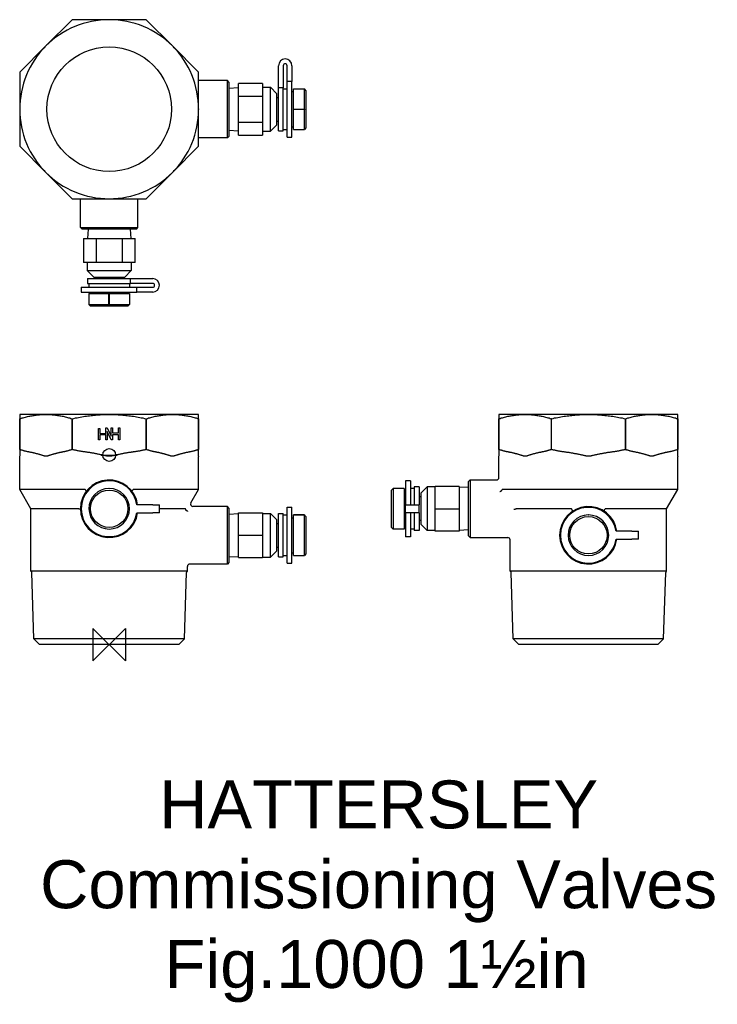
# Model space of a CAD drawing. Header units: millimetres. Extents: x 169 to 387, y -49 to 259.
import ezdxf
from ezdxf.enums import TextEntityAlignment as Align

# ---------------------------------------------------------------- set-up
doc = ezdxf.new("R2010")
doc.units = ezdxf.units.MM
for name, color, linetype in [('Detail', 2, 'Continuous'), ('ORIGIN', 6, 'Continuous'), ('TEXT', 7, 'Continuous')]:
    doc.layers.add(name, color=color, linetype=linetype)
doc.styles.add('fastrack', font='ARIAL.TTF')

msp = doc.modelspace()

# ---------------------------------------------------------------- linework, layer by layer
at = {"layer": 'Detail'}
for p, q in [((185.36, 259.4), (177.18, 251.22)), ((196.98, 259.42), (185.4, 259.42)), ((208.56, 259.42), (196.98, 259.42)), ((216.77, 251.22), (208.59, 259.4)), ((177.18, 251.22), (168.99, 243.03)), ((224.96, 243.03), (216.77, 251.22)), ((249.98, 238.1), (249.98, 245.04)), ((251.48, 245.04), (251.48, 238.1)), ((252.68, 240.08), (252.68, 245.04)), ((254.18, 245.04), (254.18, 240.08)), ((168.98, 243), (168.98, 231.42)), ((224.98, 231.42), (224.98, 243)), ((233.98, 240.42), (224.98, 240.42)), ((233.98, 222.42), (233.98, 240.42)), ((234.48, 239.92), (233.98, 240.42)), ((234.48, 239.92), (234.48, 222.92)), ((234.48, 238.01), (237.48, 238.2)), ((244.98, 239.5), (237.48, 239.5)), ((237.48, 235.46), (237.48, 239.5)), ((244.98, 239.5), (244.98, 235.46)), ((244.98, 238.27), (247.48, 238.27)), ((247.48, 224.57), (247.48, 238.27)), ((249.48, 236.27), (247.48, 238.27)), ((251.48, 238.1), (249.98, 238.1)), ((249.98, 224.62), (249.98, 238.1)), ((251.48, 224.62), (251.48, 238.1)), ((251.48, 237.77), (252.68, 237.77)), ((254.18, 240.08), (252.68, 240.08)), ((252.68, 222.67), (252.68, 240.08)), ((254.18, 222.67), (254.18, 240.08)), ((254.68, 231.46), (254.68, 237.77)), ((254.68, 237.77), (258.08, 237.77)), ((258.08, 231.46), (258.08, 237.77)), ((258.58, 237.27), (258.08, 237.77)), ((258.58, 237.27), (258.58, 225.57)), ((237.48, 235.46), (244.98, 235.46)), ((237.48, 227.38), (237.48, 235.46)), ((244.98, 235.46), (244.98, 227.38)), ((249.48, 226.57), (249.48, 236.27)), ((249.48, 235.12), (249.98, 235.12)), ((254.18, 236.92), (254.68, 236.92)), ((168.98, 231.42), (168.98, 219.84)), ((224.98, 219.84), (224.98, 231.42)), ((254.68, 231.46), (258.08, 231.46)), ((254.68, 231.36), (254.68, 231.46)), ((254.68, 225.07), (254.68, 231.36)), ((258.08, 231.36), (254.68, 231.36)), ((258.08, 225.07), (258.08, 231.36)), ((237.48, 227.38), (244.98, 227.38)), ((237.48, 223.33), (237.48, 227.38)), ((244.98, 227.38), (244.98, 223.33)), ((249.48, 226.57), (247.48, 224.57)), ((249.48, 227.72), (249.98, 227.72)), ((251.48, 225.07), (252.68, 225.07)), ((254.18, 225.92), (254.68, 225.92)), ((254.68, 225.07), (258.08, 225.07)), ((258.58, 225.57), (258.08, 225.07)), ((233.98, 222.42), (224.98, 222.42)), ((234.48, 222.92), (233.98, 222.42)), ((234.48, 224.82), (237.48, 224.64)), ((237.48, 223.33), (244.98, 223.33)), ((244.98, 224.57), (247.48, 224.57)), ((249.98, 224.62), (251.48, 224.62)), ((252.68, 222.67), (254.18, 222.67)), ((168.99, 219.81), (177.18, 211.62)), ((216.77, 211.62), (224.96, 219.81)), ((177.18, 211.62), (185.36, 203.43)), ((208.59, 203.43), (216.77, 211.62)), ((185.4, 203.42), (196.98, 203.42)), ((187.98, 194.42), (187.98, 203.42)), ((196.98, 203.42), (208.56, 203.42)), ((205.98, 194.42), (205.98, 203.42)), ((187.98, 194.42), (205.98, 194.42)), ((188.48, 193.92), (187.98, 194.42)), ((205.48, 193.92), (205.98, 194.42)), ((205.48, 193.92), (188.48, 193.92)), ((190.38, 193.92), (190.19, 190.92)), ((203.57, 193.92), (203.76, 190.92)), ((188.89, 190.92), (188.89, 183.42)), ((188.89, 190.92), (192.93, 190.92)), ((192.93, 190.92), (192.93, 183.42)), ((192.93, 190.92), (201.02, 190.92)), ((201.02, 190.92), (201.02, 183.42)), ((201.02, 190.92), (205.06, 190.92)), ((205.06, 183.42), (205.06, 190.92)), ((192.93, 183.42), (188.89, 183.42)), ((190.13, 183.42), (190.13, 180.92)), ((201.02, 183.42), (192.93, 183.42)), ((205.06, 183.42), (201.02, 183.42)), ((203.83, 183.42), (203.83, 180.92)), ((190.13, 180.92), (203.83, 180.92)), ((192.13, 178.92), (190.13, 180.92)), ((192.13, 178.92), (201.83, 178.92)), ((193.28, 178.92), (193.28, 178.42)), ((200.68, 178.92), (200.68, 178.42)), ((201.83, 178.92), (203.83, 180.92)), ((188.23, 175.72), (205.64, 175.72)), ((188.23, 175.72), (188.23, 174.22)), ((190.18, 178.42), (203.66, 178.42)), ((190.18, 178.42), (190.18, 176.92)), ((190.18, 176.92), (203.66, 176.92)), ((190.63, 176.92), (190.63, 175.72)), ((203.33, 176.92), (203.33, 175.72)), ((203.66, 178.42), (210.6, 178.42)), ((203.66, 176.92), (203.66, 178.42)), ((210.6, 176.92), (203.66, 176.92)), ((205.64, 174.22), (205.64, 175.72)), ((205.64, 175.72), (210.6, 175.72)), ((188.23, 174.22), (205.64, 174.22)), ((190.63, 173.72), (196.92, 173.72)), ((190.63, 173.72), (190.63, 170.32)), ((191.48, 174.22), (191.48, 173.72)), ((196.92, 173.72), (197.02, 173.72)), ((196.92, 170.32), (196.92, 173.72)), ((197.02, 173.72), (203.33, 173.72)), ((197.02, 173.72), (197.02, 170.32)), ((202.48, 174.22), (202.48, 173.72)), ((203.33, 173.72), (203.33, 170.32)), ((210.6, 174.22), (205.64, 174.22)), ((190.63, 170.32), (196.92, 170.32)), ((191.13, 169.82), (190.63, 170.32)), ((202.83, 169.82), (191.13, 169.82)), ((197.02, 170.32), (203.33, 170.32)), ((202.83, 169.82), (203.33, 170.32)), ((177.18, 135.92), (168.98, 135.92)), ((168.98, 135.92), (168.98, 134.59)), ((196.98, 135.92), (177.18, 135.92)), ((216.77, 135.92), (196.98, 135.92)), ((224.98, 135.92), (216.77, 135.92)), ((224.98, 134.59), (224.98, 135.92)), ((327.18, 135.92), (318.98, 135.92)), ((318.98, 135.92), (318.98, 134.59)), ((346.98, 135.92), (327.18, 135.92)), ((366.77, 135.92), (346.98, 135.92)), ((374.98, 135.92), (366.77, 135.92)), ((374.98, 134.59), (374.98, 135.92)), ((168.99, 134.59), (168.98, 134.59)), ((168.98, 134.59), (168.98, 124.92)), ((168.99, 124.92), (168.99, 134.59)), ((185.4, 134.59), (185.36, 134.59)), ((185.36, 134.59), (185.36, 124.92)), ((185.4, 124.92), (185.4, 134.59)), ((208.59, 134.59), (208.56, 134.59)), ((208.56, 134.59), (208.56, 124.92)), ((208.59, 124.92), (208.59, 134.59)), ((224.98, 134.59), (224.96, 134.59)), ((224.96, 134.59), (224.96, 124.92)), ((224.98, 124.92), (224.98, 134.59)), ((318.99, 134.59), (318.98, 134.59)), ((318.98, 134.59), (318.98, 124.92)), ((318.99, 124.92), (318.99, 134.59)), ((335.4, 134.59), (335.36, 134.59)), ((335.36, 134.59), (335.36, 124.92)), ((335.4, 124.92), (335.4, 134.59)), ((358.59, 134.59), (358.56, 134.59)), ((358.56, 134.59), (358.56, 124.92)), ((358.59, 124.92), (358.59, 134.59)), ((374.98, 134.59), (374.96, 134.59)), ((374.96, 134.59), (374.96, 124.92)), ((374.98, 124.92), (374.98, 134.59)), ((193.6, 128), (193.6, 131.5)), ((193.6, 131.5), (194.05, 131.5)), ((194.05, 131.5), (194.05, 129.98)), ((194.05, 129.98), (195.9, 129.98)), ((195.9, 129.53), (194.05, 129.53)), ((194.05, 129.53), (194.05, 128)), ((195.9, 129.98), (195.9, 131.71)), ((195.9, 131.71), (196.35, 131.71)), ((195.9, 128), (195.9, 129.53)), ((196.35, 131.71), (197.6, 129.13)), ((197.6, 128), (196.35, 130.58)), ((196.35, 130.58), (196.35, 128)), ((197.6, 129.13), (197.6, 131.71)), ((197.6, 131.71), (198.05, 131.71)), ((198.05, 131.71), (198.05, 130.18)), ((198.05, 130.18), (199.9, 130.18)), ((199.9, 129.53), (198.05, 129.53)), ((198.05, 129.53), (198.05, 128)), ((199.9, 130.18), (199.9, 131.71)), ((199.9, 131.71), (200.35, 131.71)), ((199.9, 128), (199.9, 129.53)), ((200.35, 131.71), (200.35, 128)), ((194.05, 128), (193.6, 128)), ((196.35, 128), (195.9, 128)), ((198.05, 128), (197.6, 128)), ((200.35, 128), (199.9, 128)), ((168.99, 124.92), (168.98, 124.92)), ((168.98, 124.92), (168.98, 124.02)), ((168.98, 124.02), (168.98, 122.92)), ((185.4, 124.92), (185.36, 124.92)), ((208.59, 124.92), (208.56, 124.92)), ((224.98, 124.92), (224.96, 124.92)), ((224.98, 124.02), (224.98, 124.92)), ((224.98, 122.92), (224.98, 124.02)), ((318.99, 124.92), (318.98, 124.92)), ((318.98, 124.92), (318.98, 124.02)), ((318.98, 124.02), (318.98, 122.92)), ((335.4, 124.92), (335.36, 124.92)), ((358.59, 124.92), (358.56, 124.92)), ((374.98, 124.92), (374.96, 124.92)), ((374.98, 124.02), (374.98, 124.92)), ((374.98, 122.92), (374.98, 124.02)), ((168.96, 122.92), (168.98, 122.92)), ((168.98, 112.48), (168.98, 122.72)), ((176.58, 122.92), (177.77, 122.92)), ((196.14, 122.92), (197.82, 122.92)), ((216.18, 122.92), (217.37, 122.92)), ((224.98, 122.92), (224.99, 122.92)), ((224.98, 112.48), (224.98, 122.72)), ((318.96, 122.92), (318.98, 122.92)), ((318.98, 116.17), (318.98, 122.72)), ((326.58, 122.92), (327.77, 122.92)), ((346.14, 122.92), (347.82, 122.92)), ((366.18, 122.92), (367.37, 122.92)), ((374.98, 122.92), (374.99, 122.92)), ((374.98, 112.48), (374.98, 122.72)), ((289.78, 115.17), (289.78, 107.67)), ((291.28, 115.17), (289.78, 115.17)), ((291.28, 115.17), (291.28, 107.67)), ((309.48, 114.92), (309.98, 115.42)), ((309.48, 97.92), (309.48, 114.92)), ((309.98, 115.42), (309.98, 97.42)), ((309.98, 115.42), (318.23, 115.42)), ((189.24, 112.48), (168.98, 112.48)), ((172.48, 106.42), (168.98, 112.48)), ((224.98, 112.48), (204.72, 112.48)), ((222.53, 108.24), (224.98, 112.48)), ((285.38, 112.27), (285.83, 112.72)), ((285.38, 100.57), (285.38, 112.27)), ((289.28, 112.77), (285.88, 112.77)), ((285.88, 112.77), (285.88, 100.07)), ((289.28, 112.77), (289.28, 100.07)), ((289.78, 111.92), (289.28, 111.92)), ((292.48, 112.77), (291.28, 112.77)), ((292.48, 113.22), (292.48, 107.67)), ((293.98, 113.22), (292.48, 113.22)), ((293.98, 113.22), (293.98, 107.67)), ((294.48, 111.27), (296.48, 113.27)), ((294.48, 111.27), (294.48, 101.57)), ((296.48, 113.27), (296.48, 99.57)), ((298.98, 113.27), (296.48, 113.27)), ((306.48, 113.42), (298.98, 113.42)), ((298.98, 106.42), (298.98, 113.42)), ((306.48, 113.42), (306.48, 106.42)), ((309.48, 113.01), (306.48, 113.2)), ((374.98, 112.48), (320.07, 112.48)), ((371.48, 106.42), (374.98, 112.48)), ((294.48, 110.12), (293.98, 110.12)), ((187.48, 106.42), (172.48, 106.42)), ((172.48, 86.92), (172.48, 106.42)), ((210.6, 107.67), (205.64, 107.67)), ((205.64, 105.17), (210.6, 105.17)), ((210.6, 107.67), (212.7, 107.67)), ((212.7, 105.17), (210.6, 105.17)), ((212.7, 105.17), (212.7, 107.67)), ((220.84, 106.42), (212.7, 106.42)), ((233.98, 107.12), (223.18, 107.12)), ((233.98, 89.12), (233.98, 107.12)), ((234.48, 106.62), (233.98, 107.12)), ((234.48, 106.62), (234.48, 89.62)), ((234.48, 104.71), (237.48, 104.9)), ((237.48, 105.12), (244.98, 105.12)), ((237.48, 98.12), (237.48, 105.12)), ((244.98, 105.12), (244.98, 98.12)), ((244.98, 104.97), (247.48, 104.97)), ((247.48, 91.27), (247.48, 104.97)), ((249.48, 102.97), (247.48, 104.97)), ((249.98, 91.32), (249.98, 104.92)), ((249.98, 104.92), (251.48, 104.92)), ((251.48, 91.32), (251.48, 104.92)), ((252.68, 89.37), (252.68, 106.87)), ((252.68, 106.87), (254.18, 106.87)), ((254.18, 89.37), (254.18, 106.87)), ((289.78, 105.17), (289.78, 107.67)), ((289.78, 107.67), (293.98, 107.67)), ((289.78, 105.17), (289.78, 97.67)), ((293.98, 105.17), (289.78, 105.17)), ((291.28, 105.17), (291.28, 97.67)), ((292.48, 105.17), (292.48, 99.62)), ((293.98, 105.17), (293.98, 107.67)), ((293.98, 105.17), (293.98, 99.62)), ((298.98, 99.42), (298.98, 106.42)), ((298.98, 106.42), (306.48, 106.42)), ((306.48, 106.42), (306.48, 99.42)), ((341.44, 106.42), (324.39, 106.42)), ((371.48, 106.42), (352.51, 106.42)), ((371.48, 86.92), (371.48, 106.42)), ((249.48, 93.27), (249.48, 102.97)), ((249.48, 101.82), (249.98, 101.82)), ((251.48, 104.47), (252.68, 104.47)), ((254.18, 103.62), (254.68, 103.62)), ((254.68, 91.77), (254.68, 104.47)), ((254.68, 104.47), (258.08, 104.47)), ((254.68, 104.47), (254.68, 104.47)), ((258.08, 104.47), (254.68, 104.47)), ((258.08, 91.77), (258.08, 104.47)), ((258.58, 103.97), (258.13, 104.42)), ((258.58, 103.97), (258.58, 92.27)), ((294.48, 102.72), (293.98, 102.72)), ((285.38, 100.57), (285.88, 100.07)), ((289.28, 100.07), (285.88, 100.07)), ((289.78, 100.92), (289.28, 100.92)), ((292.48, 100.07), (291.28, 100.07)), ((293.98, 99.62), (292.48, 99.62)), ((294.48, 101.57), (296.48, 99.57)), ((298.98, 99.57), (296.48, 99.57)), ((306.48, 99.42), (298.98, 99.42)), ((309.48, 99.82), (306.48, 99.64)), ((360.6, 99.37), (355.64, 99.37)), ((360.6, 99.37), (362.7, 99.37)), ((362.7, 96.87), (362.7, 99.37)), ((237.48, 98.12), (244.98, 98.12)), ((237.48, 91.12), (237.48, 98.12)), ((244.98, 98.12), (244.98, 91.12)), ((291.28, 97.67), (289.78, 97.67)), ((309.48, 97.92), (309.98, 97.42)), ((309.98, 97.42), (321.73, 97.42)), ((322.48, 86.92), (322.48, 96.67)), ((355.64, 96.87), (360.6, 96.87)), ((362.7, 96.87), (360.6, 96.87)), ((249.48, 93.27), (247.48, 91.27)), ((249.48, 94.42), (249.98, 94.42)), ((254.18, 92.62), (254.68, 92.62)), ((234.48, 89.62), (233.98, 89.12)), ((234.48, 91.52), (237.48, 91.34)), ((237.48, 91.12), (244.98, 91.12)), ((244.98, 91.27), (247.48, 91.27)), ((249.98, 91.32), (251.48, 91.32)), ((251.48, 91.77), (252.68, 91.77)), ((252.68, 89.37), (254.18, 89.37)), ((254.68, 91.77), (258.08, 91.77)), ((258.58, 92.27), (258.08, 91.77)), ((221.48, 86.92), (172.48, 86.92)), ((173.41, 65.72), (172.77, 86.48)), ((220.54, 65.72), (221.19, 86.48)), ((221.48, 86.92), (221.48, 88.37)), ((233.98, 89.12), (222.23, 89.12)), ((371.48, 86.92), (322.48, 86.92)), ((323.41, 65.72), (322.77, 86.48)), ((370.54, 65.72), (371.19, 86.48)), ((220.54, 65.72), (173.41, 65.72)), ((175.21, 63.92), (173.41, 65.72)), ((218.74, 63.92), (220.54, 65.72)), ((370.54, 65.72), (323.41, 65.72)), ((325.21, 63.92), (323.41, 65.72)), ((368.74, 63.92), (370.54, 65.72)), ((218.74, 63.92), (175.21, 63.92)), ((368.74, 63.92), (325.21, 63.92))]:
    msp.add_line(p, q, dxfattribs=at)
at = {"layer": 'Detail', "flags": 128}
for points in [[(258.08, 231.46), (258.08, 231.46), (258.09, 231.46), (258.09, 231.46), (258.1, 231.46), (258.1, 231.45), (258.11, 231.45), (258.11, 231.44), (258.12, 231.44), (258.12, 231.43), (258.12, 231.43), (258.12, 231.42), (258.13, 231.41), (258.12, 231.4), (258.12, 231.4), (258.12, 231.39), (258.12, 231.38), (258.11, 231.38), (258.11, 231.37), (258.1, 231.37), (258.1, 231.37), (258.09, 231.36), (258.09, 231.36), (258.08, 231.36), (258.08, 231.36)], [(197.02, 170.32), (197.02, 170.31), (197.02, 170.31), (197.02, 170.3), (197.01, 170.3), (197.01, 170.29), (197.01, 170.29), (197, 170.28), (197, 170.28), (196.99, 170.27), (196.98, 170.27), (196.98, 170.27), (196.97, 170.27), (196.96, 170.27), (196.95, 170.27), (196.95, 170.27), (196.94, 170.28), (196.94, 170.28), (196.93, 170.29), (196.93, 170.29), (196.92, 170.3), (196.92, 170.3), (196.92, 170.31), (196.92, 170.31), (196.92, 170.32)], [(168.99, 134.59), (169.35, 134.7), (169.71, 134.81), (170.06, 134.91), (170.41, 135), (170.76, 135.09), (171.11, 135.18), (171.46, 135.26), (171.8, 135.33), (172.15, 135.4), (172.49, 135.47), (172.83, 135.53), (173.16, 135.59), (173.5, 135.64), (173.84, 135.69), (174.17, 135.73), (174.51, 135.77), (174.84, 135.81), (175.18, 135.84), (175.51, 135.86), (175.84, 135.88), (176.18, 135.9), (176.51, 135.91), (176.84, 135.92), (177.18, 135.92)], [(177.18, 135.92), (177.51, 135.92), (177.84, 135.91), (178.18, 135.9), (178.51, 135.88), (178.84, 135.86), (179.18, 135.84), (179.51, 135.81), (179.85, 135.77), (180.18, 135.73), (180.52, 135.69), (180.85, 135.64), (181.19, 135.59), (181.53, 135.53), (181.87, 135.47), (182.21, 135.4), (182.55, 135.33), (182.89, 135.26), (183.24, 135.18), (183.59, 135.09), (183.94, 135), (184.29, 134.91), (184.65, 134.81), (185, 134.7), (185.36, 134.59)], [(185.4, 134.59), (185.91, 134.7), (186.41, 134.81), (186.91, 134.91), (187.41, 135), (187.91, 135.09), (188.4, 135.18), (188.89, 135.26), (189.38, 135.33), (189.86, 135.4), (190.34, 135.47), (190.82, 135.53), (191.3, 135.59), (191.78, 135.64), (192.25, 135.69), (192.73, 135.73), (193.2, 135.77), (193.67, 135.81), (194.15, 135.84), (194.62, 135.86), (195.09, 135.88), (195.56, 135.9), (196.03, 135.91), (196.5, 135.92), (196.98, 135.92)], [(196.98, 135.92), (197.45, 135.92), (197.92, 135.91), (198.39, 135.9), (198.86, 135.88), (199.33, 135.86), (199.81, 135.84), (200.28, 135.81), (200.75, 135.77), (201.22, 135.73), (201.7, 135.69), (202.17, 135.64), (202.65, 135.59), (203.13, 135.53), (203.61, 135.47), (204.09, 135.4), (204.58, 135.33), (205.06, 135.26), (205.55, 135.18), (206.04, 135.09), (206.54, 135), (207.04, 134.91), (207.54, 134.81), (208.05, 134.7), (208.56, 134.59)], [(208.59, 134.59), (208.95, 134.7), (209.3, 134.81), (209.66, 134.91), (210.01, 135), (210.36, 135.09), (210.71, 135.18), (211.06, 135.26), (211.4, 135.33), (211.74, 135.4), (212.08, 135.47), (212.42, 135.53), (212.76, 135.59), (213.1, 135.64), (213.44, 135.69), (213.77, 135.73), (214.11, 135.77), (214.44, 135.81), (214.77, 135.84), (215.11, 135.86), (215.44, 135.88), (215.77, 135.9), (216.11, 135.91), (216.44, 135.92), (216.77, 135.92)], [(216.77, 135.92), (217.11, 135.92), (217.44, 135.91), (217.78, 135.9), (218.11, 135.88), (218.44, 135.86), (218.78, 135.84), (219.11, 135.81), (219.44, 135.77), (219.78, 135.73), (220.11, 135.69), (220.45, 135.64), (220.79, 135.59), (221.13, 135.53), (221.46, 135.47), (221.81, 135.4), (222.15, 135.33), (222.49, 135.26), (222.84, 135.18), (223.19, 135.09), (223.54, 135), (223.89, 134.91), (224.24, 134.81), (224.6, 134.7), (224.96, 134.59)], [(318.99, 134.59), (319.35, 134.7), (319.71, 134.81), (320.06, 134.91), (320.41, 135), (320.76, 135.09), (321.11, 135.18), (321.46, 135.26), (321.8, 135.33), (322.15, 135.4), (322.49, 135.47), (322.83, 135.53), (323.16, 135.59), (323.5, 135.64), (323.84, 135.69), (324.17, 135.73), (324.51, 135.77), (324.84, 135.81), (325.18, 135.84), (325.51, 135.86), (325.84, 135.88), (326.18, 135.9), (326.51, 135.91), (326.84, 135.92), (327.18, 135.92)], [(327.18, 135.92), (327.51, 135.92), (327.84, 135.91), (328.18, 135.9), (328.51, 135.88), (328.84, 135.86), (329.18, 135.84), (329.51, 135.81), (329.85, 135.77), (330.18, 135.73), (330.52, 135.69), (330.85, 135.64), (331.19, 135.59), (331.53, 135.53), (331.87, 135.47), (332.21, 135.4), (332.55, 135.33), (332.89, 135.26), (333.24, 135.18), (333.59, 135.09), (333.94, 135), (334.29, 134.91), (334.65, 134.81), (335, 134.7), (335.36, 134.59)], [(335.4, 134.59), (335.91, 134.7), (336.41, 134.81), (336.91, 134.91), (337.41, 135), (337.91, 135.09), (338.4, 135.18), (338.89, 135.26), (339.38, 135.33), (339.86, 135.4), (340.34, 135.47), (340.82, 135.53), (341.3, 135.59), (341.78, 135.64), (342.25, 135.69), (342.73, 135.73), (343.2, 135.77), (343.67, 135.81), (344.15, 135.84), (344.62, 135.86), (345.09, 135.88), (345.56, 135.9), (346.03, 135.91), (346.5, 135.92), (346.98, 135.92)], [(346.98, 135.92), (347.45, 135.92), (347.92, 135.91), (348.39, 135.9), (348.86, 135.88), (349.33, 135.86), (349.81, 135.84), (350.28, 135.81), (350.75, 135.77), (351.22, 135.73), (351.7, 135.69), (352.17, 135.64), (352.65, 135.59), (353.13, 135.53), (353.61, 135.47), (354.09, 135.4), (354.58, 135.33), (355.06, 135.26), (355.55, 135.18), (356.04, 135.09), (356.54, 135), (357.04, 134.91), (357.54, 134.81), (358.05, 134.7), (358.56, 134.59)], [(358.59, 134.59), (358.95, 134.7), (359.3, 134.81), (359.66, 134.91), (360.01, 135), (360.36, 135.09), (360.71, 135.18), (361.06, 135.26), (361.4, 135.33), (361.74, 135.4), (362.08, 135.47), (362.42, 135.53), (362.76, 135.59), (363.1, 135.64), (363.44, 135.69), (363.77, 135.73), (364.11, 135.77), (364.44, 135.81), (364.77, 135.84), (365.11, 135.86), (365.44, 135.88), (365.77, 135.9), (366.11, 135.91), (366.44, 135.92), (366.77, 135.92)], [(366.77, 135.92), (367.11, 135.92), (367.44, 135.91), (367.78, 135.9), (368.11, 135.88), (368.44, 135.86), (368.78, 135.84), (369.11, 135.81), (369.44, 135.77), (369.78, 135.73), (370.11, 135.69), (370.45, 135.64), (370.79, 135.59), (371.13, 135.53), (371.46, 135.47), (371.81, 135.4), (372.15, 135.33), (372.49, 135.26), (372.84, 135.18), (373.19, 135.09), (373.54, 135), (373.89, 134.91), (374.24, 134.81), (374.6, 134.7), (374.96, 134.59)], [(172.56, 124.02), (172.42, 124.05), (172.27, 124.08), (172.13, 124.11), (171.98, 124.14), (171.83, 124.17), (171.69, 124.2), (171.54, 124.23), (171.39, 124.27), (171.24, 124.3), (171.1, 124.34), (170.95, 124.37), (170.8, 124.41), (170.65, 124.45), (170.5, 124.48), (170.35, 124.52), (170.2, 124.56), (170.05, 124.6), (169.9, 124.65), (169.75, 124.69), (169.6, 124.73), (169.45, 124.78), (169.29, 124.82), (169.14, 124.87), (168.99, 124.92)], [(176.58, 122.92), (176.42, 122.97), (176.25, 123.03), (176.08, 123.08), (175.91, 123.13), (175.74, 123.19), (175.57, 123.24), (175.4, 123.29), (175.23, 123.35), (175.06, 123.4), (174.88, 123.45), (174.71, 123.5), (174.55, 123.55), (174.38, 123.59), (174.21, 123.64), (174.05, 123.68), (173.88, 123.73), (173.72, 123.77), (173.57, 123.81), (173.41, 123.84), (173.24, 123.88), (173.08, 123.92), (172.91, 123.96), (172.74, 123.99), (172.56, 124.02)], [(181.79, 124.02), (181.62, 123.99), (181.45, 123.96), (181.28, 123.92), (181.11, 123.88), (180.95, 123.84), (180.79, 123.81), (180.63, 123.77), (180.47, 123.73), (180.31, 123.68), (180.14, 123.64), (179.98, 123.59), (179.81, 123.55), (179.64, 123.5), (179.47, 123.45), (179.3, 123.4), (179.13, 123.35), (178.96, 123.29), (178.78, 123.24), (178.61, 123.19), (178.44, 123.13), (178.27, 123.08), (178.1, 123.03), (177.94, 122.97), (177.77, 122.92)], [(185.36, 124.92), (185.21, 124.87), (185.06, 124.82), (184.91, 124.78), (184.75, 124.73), (184.6, 124.69), (184.45, 124.65), (184.3, 124.6), (184.15, 124.56), (184, 124.52), (183.85, 124.48), (183.7, 124.45), (183.55, 124.41), (183.41, 124.37), (183.26, 124.34), (183.11, 124.3), (182.96, 124.27), (182.81, 124.23), (182.67, 124.2), (182.52, 124.17), (182.37, 124.14), (182.23, 124.11), (182.08, 124.08), (181.94, 124.05), (181.79, 124.02)], [(190.45, 124.02), (190.25, 124.05), (190.04, 124.08), (189.83, 124.11), (189.63, 124.14), (189.42, 124.17), (189.21, 124.2), (189, 124.23), (188.79, 124.27), (188.59, 124.3), (188.38, 124.34), (188.17, 124.37), (187.96, 124.41), (187.75, 124.45), (187.54, 124.48), (187.32, 124.52), (187.11, 124.56), (186.9, 124.6), (186.69, 124.65), (186.47, 124.69), (186.26, 124.73), (186.04, 124.78), (185.83, 124.82), (185.61, 124.87), (185.4, 124.92)], [(196.14, 122.92), (195.91, 122.97), (195.68, 123.02), (195.45, 123.07), (195.22, 123.13), (194.99, 123.18), (194.76, 123.23), (194.52, 123.28), (194.29, 123.33), (194.05, 123.38), (193.81, 123.43), (193.57, 123.48), (193.33, 123.53), (193.09, 123.58), (192.85, 123.63), (192.61, 123.67), (192.37, 123.72), (192.13, 123.76), (191.89, 123.8), (191.65, 123.84), (191.41, 123.88), (191.17, 123.92), (190.93, 123.96), (190.69, 123.99), (190.45, 124.02)], [(203.5, 124.02), (203.26, 123.99), (203.02, 123.96), (202.78, 123.92), (202.54, 123.88), (202.3, 123.84), (202.06, 123.8), (201.82, 123.76), (201.58, 123.72), (201.34, 123.67), (201.1, 123.63), (200.86, 123.58), (200.62, 123.53), (200.38, 123.48), (200.14, 123.43), (199.9, 123.38), (199.67, 123.33), (199.43, 123.28), (199.2, 123.23), (198.96, 123.18), (198.73, 123.13), (198.5, 123.07), (198.27, 123.02), (198.04, 122.97), (197.82, 122.92)], [(208.56, 124.92), (208.34, 124.87), (208.12, 124.82), (207.91, 124.78), (207.69, 124.73), (207.48, 124.69), (207.26, 124.65), (207.05, 124.6), (206.84, 124.56), (206.63, 124.52), (206.42, 124.48), (206.2, 124.45), (205.99, 124.41), (205.78, 124.37), (205.57, 124.34), (205.37, 124.3), (205.16, 124.27), (204.95, 124.23), (204.74, 124.2), (204.53, 124.17), (204.33, 124.14), (204.12, 124.11), (203.91, 124.08), (203.71, 124.05), (203.5, 124.02)], [(212.16, 124.02), (212.02, 124.05), (211.87, 124.08), (211.72, 124.11), (211.58, 124.14), (211.43, 124.17), (211.28, 124.2), (211.14, 124.23), (210.99, 124.27), (210.84, 124.3), (210.69, 124.34), (210.55, 124.37), (210.4, 124.41), (210.25, 124.45), (210.1, 124.48), (209.95, 124.52), (209.8, 124.56), (209.65, 124.6), (209.5, 124.65), (209.35, 124.69), (209.2, 124.73), (209.04, 124.78), (208.89, 124.82), (208.74, 124.87), (208.59, 124.92)], [(216.18, 122.92), (216.02, 122.97), (215.85, 123.03), (215.68, 123.08), (215.51, 123.13), (215.34, 123.19), (215.17, 123.24), (215, 123.29), (214.82, 123.35), (214.65, 123.4), (214.48, 123.45), (214.31, 123.5), (214.14, 123.55), (213.98, 123.59), (213.81, 123.64), (213.64, 123.68), (213.48, 123.73), (213.32, 123.77), (213.16, 123.81), (213, 123.84), (212.84, 123.88), (212.67, 123.92), (212.5, 123.96), (212.33, 123.99), (212.16, 124.02)], [(221.39, 124.02), (221.22, 123.99), (221.04, 123.96), (220.88, 123.92), (220.71, 123.88), (220.55, 123.84), (220.38, 123.81), (220.23, 123.77), (220.07, 123.73), (219.9, 123.68), (219.74, 123.64), (219.57, 123.59), (219.41, 123.55), (219.24, 123.5), (219.07, 123.45), (218.9, 123.4), (218.72, 123.35), (218.55, 123.29), (218.38, 123.24), (218.21, 123.19), (218.04, 123.13), (217.87, 123.08), (217.7, 123.03), (217.53, 122.97), (217.37, 122.92)], [(224.96, 124.92), (224.81, 124.87), (224.66, 124.82), (224.5, 124.78), (224.35, 124.73), (224.2, 124.69), (224.05, 124.65), (223.9, 124.6), (223.75, 124.56), (223.6, 124.52), (223.45, 124.48), (223.3, 124.45), (223.15, 124.41), (223, 124.37), (222.85, 124.34), (222.71, 124.3), (222.56, 124.27), (222.41, 124.23), (222.27, 124.2), (222.12, 124.17), (221.97, 124.14), (221.83, 124.11), (221.68, 124.08), (221.53, 124.05), (221.39, 124.02)], [(322.56, 124.02), (322.42, 124.05), (322.27, 124.08), (322.13, 124.11), (321.98, 124.14), (321.83, 124.17), (321.69, 124.2), (321.54, 124.23), (321.39, 124.27), (321.24, 124.3), (321.1, 124.34), (320.95, 124.37), (320.8, 124.41), (320.65, 124.45), (320.5, 124.48), (320.35, 124.52), (320.2, 124.56), (320.05, 124.6), (319.9, 124.65), (319.75, 124.69), (319.6, 124.73), (319.45, 124.78), (319.29, 124.82), (319.14, 124.87), (318.99, 124.92)], [(326.58, 122.92), (326.42, 122.97), (326.25, 123.03), (326.08, 123.08), (325.91, 123.13), (325.74, 123.19), (325.57, 123.24), (325.4, 123.29), (325.23, 123.35), (325.06, 123.4), (324.88, 123.45), (324.71, 123.5), (324.55, 123.55), (324.38, 123.59), (324.21, 123.64), (324.05, 123.68), (323.88, 123.73), (323.72, 123.77), (323.57, 123.81), (323.41, 123.84), (323.24, 123.88), (323.08, 123.92), (322.91, 123.96), (322.74, 123.99), (322.56, 124.02)], [(331.79, 124.02), (331.62, 123.99), (331.45, 123.96), (331.28, 123.92), (331.11, 123.88), (330.95, 123.84), (330.79, 123.81), (330.63, 123.77), (330.47, 123.73), (330.31, 123.68), (330.14, 123.64), (329.98, 123.59), (329.81, 123.55), (329.64, 123.5), (329.47, 123.45), (329.3, 123.4), (329.13, 123.35), (328.96, 123.29), (328.78, 123.24), (328.61, 123.19), (328.44, 123.13), (328.27, 123.08), (328.1, 123.03), (327.94, 122.97), (327.77, 122.92)], [(335.36, 124.92), (335.21, 124.87), (335.06, 124.82), (334.91, 124.78), (334.75, 124.73), (334.6, 124.69), (334.45, 124.65), (334.3, 124.6), (334.15, 124.56), (334, 124.52), (333.85, 124.48), (333.7, 124.45), (333.55, 124.41), (333.41, 124.37), (333.26, 124.34), (333.11, 124.3), (332.96, 124.27), (332.81, 124.23), (332.67, 124.2), (332.52, 124.17), (332.37, 124.14), (332.23, 124.11), (332.08, 124.08), (331.94, 124.05), (331.79, 124.02)], [(340.45, 124.02), (340.25, 124.05), (340.04, 124.08), (339.83, 124.11), (339.63, 124.14), (339.42, 124.17), (339.21, 124.2), (339, 124.23), (338.79, 124.27), (338.59, 124.3), (338.38, 124.34), (338.17, 124.37), (337.96, 124.41), (337.75, 124.45), (337.54, 124.48), (337.32, 124.52), (337.11, 124.56), (336.9, 124.6), (336.69, 124.65), (336.47, 124.69), (336.26, 124.73), (336.04, 124.78), (335.83, 124.82), (335.61, 124.87), (335.4, 124.92)], [(346.14, 122.92), (345.9, 122.97), (345.67, 123.03), (345.43, 123.08), (345.19, 123.13), (344.95, 123.19), (344.7, 123.24), (344.46, 123.29), (344.22, 123.35), (343.98, 123.4), (343.73, 123.45), (343.49, 123.5), (343.25, 123.55), (343.02, 123.59), (342.78, 123.64), (342.55, 123.68), (342.32, 123.73), (342.09, 123.77), (341.87, 123.81), (341.64, 123.84), (341.41, 123.88), (341.18, 123.92), (340.94, 123.96), (340.7, 123.99), (340.45, 124.02)], [(353.5, 124.02), (353.26, 123.99), (353.01, 123.96), (352.78, 123.92), (352.54, 123.88), (352.31, 123.84), (352.08, 123.81), (351.86, 123.77), (351.63, 123.73), (351.4, 123.68), (351.17, 123.64), (350.93, 123.59), (350.7, 123.55), (350.46, 123.5), (350.22, 123.45), (349.98, 123.4), (349.73, 123.35), (349.49, 123.29), (349.25, 123.24), (349.01, 123.19), (348.76, 123.13), (348.52, 123.08), (348.29, 123.03), (348.05, 122.97), (347.82, 122.92)], [(358.56, 124.92), (358.34, 124.87), (358.12, 124.82), (357.91, 124.78), (357.69, 124.73), (357.48, 124.69), (357.26, 124.65), (357.05, 124.6), (356.84, 124.56), (356.63, 124.52), (356.42, 124.48), (356.2, 124.45), (355.99, 124.41), (355.78, 124.37), (355.57, 124.34), (355.37, 124.3), (355.16, 124.27), (354.95, 124.23), (354.74, 124.2), (354.53, 124.17), (354.33, 124.14), (354.12, 124.11), (353.91, 124.08), (353.71, 124.05), (353.5, 124.02)], [(362.16, 124.02), (362.02, 124.05), (361.87, 124.08), (361.72, 124.11), (361.58, 124.14), (361.43, 124.17), (361.28, 124.2), (361.14, 124.23), (360.99, 124.27), (360.84, 124.3), (360.69, 124.34), (360.55, 124.37), (360.4, 124.41), (360.25, 124.45), (360.1, 124.48), (359.95, 124.52), (359.8, 124.56), (359.65, 124.6), (359.5, 124.65), (359.35, 124.69), (359.2, 124.73), (359.04, 124.78), (358.89, 124.82), (358.74, 124.87), (358.59, 124.92)], [(366.18, 122.92), (366.02, 122.97), (365.85, 123.03), (365.68, 123.08), (365.51, 123.13), (365.34, 123.19), (365.17, 123.24), (365, 123.29), (364.82, 123.35), (364.65, 123.4), (364.48, 123.45), (364.31, 123.5), (364.14, 123.55), (363.98, 123.59), (363.81, 123.64), (363.64, 123.68), (363.48, 123.73), (363.32, 123.77), (363.16, 123.81), (363, 123.84), (362.84, 123.88), (362.67, 123.92), (362.5, 123.96), (362.33, 123.99), (362.16, 124.02)], [(371.39, 124.02), (371.22, 123.99), (371.04, 123.96), (370.88, 123.92), (370.71, 123.88), (370.55, 123.84), (370.38, 123.81), (370.23, 123.77), (370.07, 123.73), (369.9, 123.68), (369.74, 123.64), (369.57, 123.59), (369.41, 123.55), (369.24, 123.5), (369.07, 123.45), (368.9, 123.4), (368.72, 123.35), (368.55, 123.29), (368.38, 123.24), (368.21, 123.19), (368.04, 123.13), (367.87, 123.08), (367.7, 123.03), (367.53, 122.97), (367.37, 122.92)], [(374.96, 124.92), (374.81, 124.87), (374.66, 124.82), (374.5, 124.78), (374.35, 124.73), (374.2, 124.69), (374.05, 124.65), (373.9, 124.6), (373.75, 124.56), (373.6, 124.52), (373.45, 124.48), (373.3, 124.45), (373.15, 124.41), (373, 124.37), (372.85, 124.34), (372.71, 124.3), (372.56, 124.27), (372.41, 124.23), (372.27, 124.2), (372.12, 124.17), (371.97, 124.14), (371.83, 124.11), (371.68, 124.08), (371.53, 124.05), (371.39, 124.02)], [(189.48, 112.4), (189.47, 112.41), (189.46, 112.41), (189.45, 112.42), (189.44, 112.43), (189.43, 112.43), (189.42, 112.44), (189.41, 112.44), (189.4, 112.45), (189.39, 112.45), (189.38, 112.45), (189.37, 112.46), (189.36, 112.46), (189.35, 112.47), (189.34, 112.47), (189.33, 112.47), (189.32, 112.47), (189.31, 112.47), (189.3, 112.48), (189.29, 112.48), (189.28, 112.48), (189.27, 112.48), (189.26, 112.48), (189.25, 112.48), (189.24, 112.48)], [(189.78, 111.83), (189.79, 111.84), (189.8, 111.86), (189.8, 111.87), (189.81, 111.89), (189.81, 111.91), (189.8, 111.93), (189.8, 111.95), (189.8, 111.97), (189.79, 111.99), (189.78, 112.02), (189.77, 112.04), (189.76, 112.07), (189.74, 112.09), (189.73, 112.12), (189.71, 112.14), (189.69, 112.17), (189.67, 112.2), (189.64, 112.23), (189.62, 112.26), (189.59, 112.29), (189.57, 112.31), (189.54, 112.34), (189.51, 112.37), (189.48, 112.4)], [(197.02, 112.77), (197.02, 112.76), (197.02, 112.76), (197.02, 112.75), (197.01, 112.75), (197.01, 112.74), (197.01, 112.74), (197, 112.73), (197, 112.73), (196.99, 112.72), (196.98, 112.72), (196.98, 112.72), (196.97, 112.72), (196.96, 112.72), (196.95, 112.72), (196.95, 112.72), (196.94, 112.73), (196.94, 112.73), (196.93, 112.74), (196.93, 112.74), (196.92, 112.75), (196.92, 112.75), (196.92, 112.76), (196.92, 112.76), (196.92, 112.77)], [(204.17, 111.83), (204.16, 111.84), (204.15, 111.86), (204.15, 111.87), (204.15, 111.89), (204.14, 111.91), (204.15, 111.93), (204.15, 111.95), (204.15, 111.97), (204.16, 111.99), (204.17, 112.02), (204.18, 112.04), (204.19, 112.07), (204.21, 112.09), (204.23, 112.12), (204.24, 112.14), (204.26, 112.17), (204.28, 112.2), (204.31, 112.23), (204.33, 112.26), (204.36, 112.29), (204.39, 112.31), (204.41, 112.34), (204.44, 112.37), (204.47, 112.4)], [(204.72, 112.48), (204.7, 112.48), (204.69, 112.48), (204.68, 112.48), (204.67, 112.48), (204.66, 112.48), (204.65, 112.48), (204.64, 112.47), (204.63, 112.47), (204.62, 112.47), (204.61, 112.47), (204.6, 112.47), (204.59, 112.46), (204.58, 112.46), (204.57, 112.45), (204.56, 112.45), (204.55, 112.45), (204.54, 112.44), (204.53, 112.44), (204.52, 112.43), (204.51, 112.43), (204.5, 112.42), (204.49, 112.41), (204.48, 112.41), (204.47, 112.4)], [(285.88, 112.77), (285.87, 112.77), (285.87, 112.76), (285.87, 112.76), (285.87, 112.76), (285.86, 112.75), (285.86, 112.75), (285.86, 112.75), (285.85, 112.75), (285.85, 112.74), (285.85, 112.74), (285.85, 112.74), (285.85, 112.74), (285.84, 112.74), (285.84, 112.73), (285.84, 112.73), (285.84, 112.73), (285.83, 112.73), (285.83, 112.73), (285.83, 112.72), (285.83, 112.72), (285.83, 112.72), (285.83, 112.72), (285.83, 112.72), (285.83, 112.72)], [(319.3, 111.83), (319.34, 111.84), (319.38, 111.86), (319.42, 111.87), (319.46, 111.89), (319.5, 111.91), (319.54, 111.93), (319.57, 111.95), (319.61, 111.97), (319.65, 111.99), (319.68, 112.02), (319.71, 112.04), (319.75, 112.07), (319.78, 112.09), (319.81, 112.12), (319.83, 112.14), (319.86, 112.17), (319.88, 112.2), (319.91, 112.23), (319.93, 112.26), (319.95, 112.29), (319.96, 112.31), (319.98, 112.34), (319.99, 112.37), (320, 112.4)], [(320.07, 112.48), (320.06, 112.48), (320.06, 112.48), (320.06, 112.48), (320.05, 112.48), (320.05, 112.48), (320.05, 112.48), (320.04, 112.47), (320.04, 112.47), (320.04, 112.47), (320.04, 112.47), (320.03, 112.47), (320.03, 112.46), (320.03, 112.46), (320.02, 112.45), (320.02, 112.45), (320.02, 112.45), (320.02, 112.44), (320.01, 112.44), (320.01, 112.43), (320.01, 112.43), (320.01, 112.42), (320, 112.41), (320, 112.41), (320, 112.4)], [(187.52, 106.42), (187.51, 106.42), (187.51, 106.42), (187.51, 106.42), (187.51, 106.42), (187.51, 106.42), (187.51, 106.42), (187.51, 106.42), (187.5, 106.42), (187.5, 106.42), (187.5, 106.42), (187.5, 106.42), (187.5, 106.42), (187.5, 106.42), (187.5, 106.42), (187.5, 106.42), (187.49, 106.42), (187.49, 106.42), (187.49, 106.42), (187.49, 106.42), (187.49, 106.42), (187.49, 106.42), (187.49, 106.42), (187.49, 106.42), (187.48, 106.42)], [(187.52, 106.42), (187.55, 106.41), (187.58, 106.41), (187.61, 106.4), (187.65, 106.4), (187.68, 106.39), (187.71, 106.39), (187.73, 106.38), (187.76, 106.37), (187.79, 106.37), (187.81, 106.36), (187.83, 106.35), (187.85, 106.34), (187.87, 106.34), (187.89, 106.33), (187.91, 106.32), (187.92, 106.31), (187.93, 106.3), (187.95, 106.29), (187.95, 106.28), (187.96, 106.27), (187.97, 106.26), (187.97, 106.25), (187.98, 106.24), (187.98, 106.23)], [(220.92, 106.28), (220.92, 106.29), (220.92, 106.3), (220.92, 106.32), (220.91, 106.33), (220.91, 106.34), (220.91, 106.35), (220.9, 106.36), (220.9, 106.37), (220.9, 106.37), (220.89, 106.38), (220.89, 106.39), (220.89, 106.39), (220.88, 106.4), (220.88, 106.4), (220.88, 106.4), (220.87, 106.41), (220.87, 106.41), (220.87, 106.41), (220.86, 106.41), (220.86, 106.42), (220.85, 106.42), (220.85, 106.42), (220.85, 106.42), (220.84, 106.42)], [(221.64, 105.59), (221.59, 105.6), (221.55, 105.61), (221.51, 105.63), (221.46, 105.64), (221.42, 105.66), (221.38, 105.68), (221.34, 105.7), (221.3, 105.73), (221.26, 105.75), (221.23, 105.78), (221.19, 105.81), (221.16, 105.84), (221.13, 105.87), (221.1, 105.9), (221.07, 105.94), (221.04, 105.97), (221.02, 106.01), (221, 106.05), (220.98, 106.09), (220.96, 106.12), (220.95, 106.16), (220.94, 106.2), (220.93, 106.24), (220.92, 106.28)], [(323.68, 106.23), (323.72, 106.24), (323.76, 106.25), (323.79, 106.26), (323.83, 106.27), (323.86, 106.28), (323.9, 106.29), (323.93, 106.3), (323.97, 106.31), (324, 106.32), (324.03, 106.33), (324.06, 106.34), (324.1, 106.34), (324.13, 106.35), (324.16, 106.36), (324.18, 106.37), (324.21, 106.37), (324.24, 106.38), (324.26, 106.39), (324.28, 106.39), (324.3, 106.4), (324.33, 106.4), (324.34, 106.41), (324.36, 106.41), (324.38, 106.42)], [(324.39, 106.42), (324.39, 106.42), (324.39, 106.42), (324.39, 106.42), (324.39, 106.42), (324.39, 106.42), (324.39, 106.42), (324.38, 106.42), (324.38, 106.42), (324.38, 106.42), (324.38, 106.42), (324.38, 106.42), (324.38, 106.42), (324.38, 106.42), (324.38, 106.42), (324.38, 106.42), (324.38, 106.42), (324.38, 106.42), (324.38, 106.42), (324.38, 106.42), (324.38, 106.42), (324.38, 106.42), (324.38, 106.42), (324.38, 106.42), (324.38, 106.42)], [(341.8, 106.28), (341.79, 106.29), (341.78, 106.3), (341.77, 106.32), (341.76, 106.33), (341.74, 106.34), (341.73, 106.35), (341.72, 106.36), (341.7, 106.37), (341.69, 106.37), (341.67, 106.38), (341.66, 106.39), (341.64, 106.39), (341.63, 106.4), (341.61, 106.4), (341.59, 106.4), (341.58, 106.41), (341.56, 106.41), (341.54, 106.41), (341.53, 106.41), (341.51, 106.42), (341.49, 106.42), (341.48, 106.42), (341.46, 106.42), (341.44, 106.42)], [(341.96, 105.59), (341.98, 105.6), (341.99, 105.61), (341.99, 105.63), (342, 105.64), (342.01, 105.66), (342.01, 105.68), (342.01, 105.7), (342.01, 105.73), (342.01, 105.75), (342.01, 105.78), (342, 105.81), (341.99, 105.84), (341.99, 105.87), (341.98, 105.9), (341.96, 105.94), (341.95, 105.97), (341.94, 106.01), (341.92, 106.05), (341.9, 106.09), (341.88, 106.12), (341.86, 106.16), (341.84, 106.2), (341.82, 106.24), (341.8, 106.28)], [(351.99, 105.59), (351.98, 105.6), (351.97, 105.61), (351.96, 105.63), (351.95, 105.64), (351.95, 105.66), (351.94, 105.68), (351.94, 105.7), (351.94, 105.73), (351.94, 105.75), (351.95, 105.78), (351.95, 105.81), (351.96, 105.84), (351.97, 105.87), (351.98, 105.9), (351.99, 105.94), (352, 105.97), (352.01, 106.01), (352.03, 106.05), (352.05, 106.09), (352.07, 106.12), (352.09, 106.16), (352.11, 106.2), (352.13, 106.24), (352.15, 106.28)], [(352.51, 106.42), (352.49, 106.42), (352.48, 106.42), (352.46, 106.42), (352.44, 106.42), (352.42, 106.41), (352.41, 106.41), (352.39, 106.41), (352.37, 106.41), (352.36, 106.4), (352.34, 106.4), (352.33, 106.4), (352.31, 106.39), (352.29, 106.39), (352.28, 106.38), (352.26, 106.37), (352.25, 106.37), (352.23, 106.36), (352.22, 106.35), (352.21, 106.34), (352.2, 106.33), (352.18, 106.32), (352.17, 106.3), (352.16, 106.29), (352.15, 106.28)], [(258.08, 104.47), (258.08, 104.46), (258.09, 104.46), (258.09, 104.45), (258.1, 104.45), (258.1, 104.44), (258.11, 104.44), (258.11, 104.43), (258.12, 104.43), (258.12, 104.42), (258.12, 104.42), (258.12, 104.42), (258.13, 104.42), (258.12, 104.42), (258.12, 104.42), (258.12, 104.42), (258.12, 104.43), (258.11, 104.43), (258.11, 104.44), (258.1, 104.44), (258.1, 104.45), (258.09, 104.45), (258.09, 104.46), (258.08, 104.46), (258.08, 104.47)], [(347.02, 104.47), (347.02, 104.46), (347.02, 104.46), (347.02, 104.45), (347.01, 104.45), (347.01, 104.44), (347.01, 104.44), (347, 104.43), (347, 104.43), (346.99, 104.42), (346.98, 104.42), (346.98, 104.42), (346.97, 104.42), (346.96, 104.42), (346.95, 104.42), (346.95, 104.42), (346.94, 104.43), (346.94, 104.43), (346.93, 104.44), (346.93, 104.44), (346.92, 104.45), (346.92, 104.45), (346.92, 104.46), (346.92, 104.46), (346.92, 104.47)]]:
    msp.add_lwpolyline(points, dxfattribs=at)
at = {"layer": 'Detail'}
for centre, radius in [((196.98, 231.42), 19.5), ((196.98, 106.42), 5.85), ((346.98, 98.12), 5.85)]:
    msp.add_circle(centre, radius, dxfattribs=at)
for centre, radius, start, end in [((196.98, 231.42), 28, 90, 135), ((196.98, 231.42), 30.3, 112.4681, 112.5319), ((196.98, 231.42), 28.01, 88.2822, 91.7178), ((196.98, 231.42), 28, 45, 90), ((196.98, 231.42), 30.3, 67.4681, 67.5319), ((196.98, 231.42), 28, 135, 180), ((196.98, 231.42), 28.01, 133.2822, 136.7178), ((196.98, 231.42), 28.01, 43.2822, 46.7178), ((196.98, 231.42), 28, 0, 45), ((252.08, 245.04), 2.1, 0, 180), ((252.08, 245.04), 0.6, 0, 180), ((196.98, 231.42), 30.3, 157.4681, 157.5319), ((196.98, 231.42), 30.3, 22.4681, 22.5319), ((196.98, 231.42), 28.01, 178.2822, 181.7178), ((196.98, 231.42), 28, 180, 225), ((196.98, 231.42), 28, 315, 0), ((196.98, 231.42), 28.01, 358.2822, 1.7178), ((196.98, 231.42), 30.3, 202.4681, 202.5319), ((196.98, 231.42), 30.3, 337.4681, 337.5319), ((196.98, 231.42), 28.01, 223.2822, 226.7178), ((196.98, 231.42), 28, 225, 270), ((196.98, 231.42), 28, 270, 315), ((196.98, 231.42), 28.01, 313.2822, 316.7178), ((196.98, 231.42), 30.3, 247.4681, 247.5319), ((196.98, 231.42), 28.01, 268.2822, 271.7178), ((196.98, 231.42), 30.3, 292.4681, 292.5319), ((210.6, 176.32), 2.1, 270, 90), ((210.6, 176.32), 0.6, 270, 90), ((167.48, 122.72), 1.5, 0, 7.4284), ((226.48, 122.72), 1.5, 172.5716, 180), ((317.48, 122.72), 1.5, 0, 7.4284), ((376.48, 122.72), 1.5, 172.5716, 180), ((196.98, 106.42), 9, 7.9836, 352.0164), ((196.98, 106.42), 8.75, 8.2132, 351.7868), ((318.23, 116.17), 0.75, 270, 0), ((196.98, 106.42), 6.35, 90.5143, 89.612), ((223.18, 107.87), 0.75, 150, 270), ((346.98, 98.12), 9, 7.9836, 352.0164), ((346.98, 98.12), 8.75, 8.2132, 351.7868), ((346.98, 98.12), 6.35, 90.5143, 89.612), ((321.73, 96.67), 0.75, 0, 90), ((172.27, 86.46), 0.5, 1.7899, 65.2503), ((221.68, 86.46), 0.5, 114.7497, 178.2101), ((222.23, 88.37), 0.75, 90, 180), ((322.27, 86.46), 0.5, 1.7899, 65.2503), ((371.68, 86.46), 0.5, 114.7497, 178.2101)]:
    msp.add_arc(centre, radius, start, end, dxfattribs=at)
at = {"layer": 'ORIGIN'}
msp.add_line((194.48, 123.22), (199.48, 123.22), dxfattribs=at)
msp.add_lwpolyline([(191.91, 58.85), (202.04, 68.98), (202.04, 58.85), (191.91, 68.98)], close=True, dxfattribs=at)
msp.add_circle((196.98, 123.22), 2, dxfattribs=at)

# ---------------------------------------------------------------- texts
at = {"layer": 'TEXT', "style": 'fastrack'}
for s, p in [('HATTERSLEY', (281.31, 6.39)), ('Commissioning Valves', (281.31, -18.57)), ('Fig.1000 1½in', (280.69, -43.52))]:
    msp.add_text(s, height=15, dxfattribs=at).set_placement(p, align=Align.CENTER)

doc.saveas('drawing.dxf')
